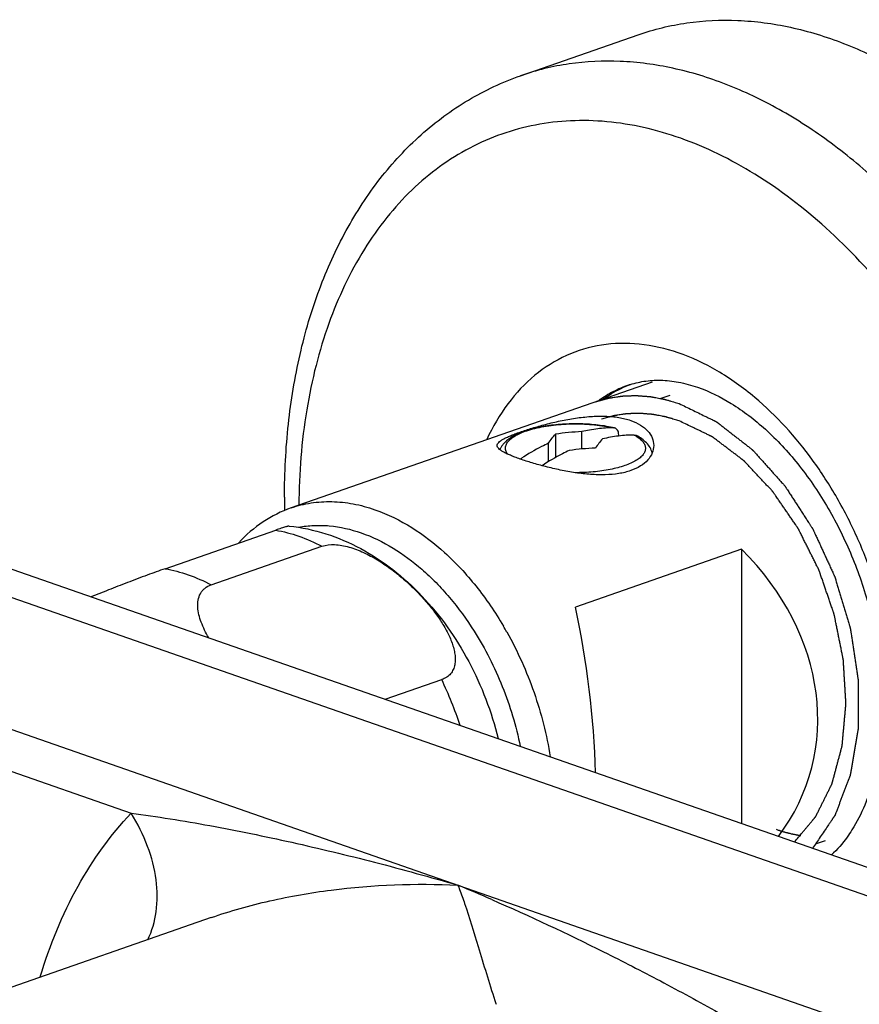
# Model space of a CAD drawing. Header units: millimetres. Extents: x -97 to 452, y -68 to 315.
# Tile 4 of 16: x 2 to 45, y 63 to 113. Entities that reach past the tile are written whole.
import ezdxf

# ---------------------------------------------------------------- set-up
doc = ezdxf.new("R2010")
doc.units = ezdxf.units.MM
doc.header["$LTSCALE"] = 23.1
doc.layers.get('0').update_dxf_attribs({"linetype": 'CONTINUOUS'})
doc.layers.add('ACHSEN', color=7, linetype='CONTINUOUS')

msp = doc.modelspace()

# ---------------------------------------------------------------- linework, layer by layer
at = {"color": 7, "linetype": 'CONTINUOUS'}
for p, q in [((34.125, 94.884), (15.669, 88.451)), ((29.18, 92.22), (29.18, 91.028)), ((30.52, 91.46), (30.52, 92.348)), ((32.413, 92.126), (32.413, 92.186)), ((28.821, 90.818), (28.821, 91.756)), ((-12.741, 90.246), (88.375, 55)), ((9.221, 85.343), (14.878, 87.315)), ((11.583, 84.52), (17.24, 86.492)), ((38.686, 86.342), (30.201, 83.384)), ((38.686, 86.342), (38.686, 72.32)), ((20.48, 78.666), (23.363, 79.671)), ((11.571, 67.506), (11.573, 67.507))]:
    msp.add_line(p, q, dxfattribs=at)
at = {"color": 2, "linetype": 'CONTINUOUS'}
for p, q in [((35.018, 94.198), (34.57, 94.043)), ((42.97, 71.43), (42.509, 71.27))]:
    msp.add_line(p, q, dxfattribs=at)
at = {"color": 9, "linetype": 'CONTINUOUS'}
for p, q in [((-15.782, 89.845), (84.425, 54.916)), ((-14.991, 82.824), (74.749, 51.543)), ((-14.742, 80.591), (7.489, 72.842))]:
    msp.add_line(p, q, dxfattribs=at)
at = {"color": 7, "linetype": 'CONTINUOUS'}
for centre, radius, start, end in [((31.187, 78.263), 14.101, 92.7132, 98.1827), ((31.827, 77.499), 14.023, 92.4748, 97.9729), ((33.928, 81.088), 11.833, 123.2488, 123.5927), ((52.316, 88.994), 36.99, 180.0026, 181.0428)]:
    msp.add_arc(centre, radius, start, end, dxfattribs=at)
at = {"color": 9, "linetype": 'CONTINUOUS'}
for centre, radius, start, end in [((32.139, 90.195), 2.249, 58.9131, 61.7016), ((10.652, 73.093), 18.398, 29.3462, 30.4089), ((5.814, 71.253), 19.464, 18.2079, 25.6277), ((-18.605, -33.719), 111.43, 66.44376, 67.41462), ((101.379, 87.481), 79.095, 197.82368, 197.97331)]:
    msp.add_arc(centre, radius, start, end, dxfattribs=at)
at = {"color": 7, "linetype": 'CONTINUOUS'}
for centre, major_axis, ratio, start_param, end_param in [((28.09, 79.014), (14.086, -4.204), 0.817556, -0.293446, 0.990655), ((27.362, 78.76), (-1.605, 13.184), 0.268362, -1.898963, -1.245302)]:
    msp.add_ellipse(centre, major_axis=major_axis, ratio=ratio, start_param=start_param, end_param=end_param, dxfattribs=at)
at = {"color": 9, "linetype": 'CONTINUOUS'}
for points, knots in [([(58.485, 74.82), (58.485, 77.293), (58.114, 81.049), (56.98, 85.953), (55.41, 90.812), (53.245, 95.426), (50.542, 99.626), (48.312, 102.466), (45.902, 104.977), (43.348, 107.117), (40.692, 108.851), (37.974, 110.15), (35.238, 110.99), (32.528, 111.354), (29.89, 111.232), (28.203, 110.823), (27.398, 110.543)], [0, 0, 0, 0, 0.138025, 0.209127, 0.280738, 0.422717, 0.491941, 0.559173, 0.623933, 0.685859, 0.744736, 0.800529, 0.853419, 0.903824, 0.952399, 1, 1, 1, 1]), ([(54.95, 74.82), (54.95, 76.539), (54.687, 80.037), (53.584, 85.221), (51.804, 90.27), (49.414, 94.994), (46.501, 99.22), (43.173, 102.789), (40.089, 105.153), (37.528, 106.569), (35.624, 107.372), (33.716, 107.929), (31.824, 108.233), (29.964, 108.279), (28.155, 108.068), (26.417, 107.6), (24.767, 106.88), (23.222, 105.915), (21.797, 104.717), (20.507, 103.297), (18.95, 101.085), (17.749, 98.518), (16.899, 95.718), (16.257, 92.63), (16.07, 90.22), (16.06, 88.591)], [0, 0, 0, 0, 0.071356, 0.14498, 0.219356, 0.292896, 0.364086, 0.43164, 0.494653, 0.524362, 0.552867, 0.580246, 0.60663, 0.632206, 0.657212, 0.681925, 0.706641, 0.731658, 0.757252, 0.783658, 0.811064, 0.869257, 0.900224, 0.932392, 1, 1, 1, 1]), ([(39.371, 94.094), (38.767, 94.601), (37.526, 95.491), (35.524, 96.433), (33.507, 96.899), (31.54, 96.863), (29.696, 96.314), (28.051, 95.274), (26.665, 93.791), (25.966, 92.59), (25.665, 91.944)], [0, 0, 0, 0, 0.143876, 0.277393, 0.401482, 0.518634, 0.632739, 0.748387, 0.869807, 1, 1, 1, 1]), ([(32.911, 94.726), (32.647, 94.634), (32.129, 94.41), (31.648, 94.115), (31.418, 93.951)], [0, 0, 0, 0, 0.497163, 1, 1, 1, 1]), ([(46.641, 77.716), (46.641, 79.258), (46.367, 81.603), (45.54, 84.629), (44.685, 86.855), (43.62, 88.961), (41.988, 91.493), (40.481, 93.162), (39.371, 94.094)], [0, 0, 0, 0, 0.251024, 0.38044, 0.510166, 0.638531, 0.763938, 1, 1, 1, 1]), ([(26.724, 91.205), (26.704, 91.234), (26.669, 91.292), (26.634, 91.386), (26.62, 91.48), (26.627, 91.575), (26.653, 91.669), (26.7, 91.761), (26.766, 91.852), (26.851, 91.94), (26.955, 92.025), (27.123, 92.14), (27.378, 92.272), (27.733, 92.408), (28.142, 92.524), (28.596, 92.618), (29.085, 92.688), (29.598, 92.732), (30.125, 92.75), (30.653, 92.74), (31.171, 92.704), (31.669, 92.641), (31.99, 92.58), (32.144, 92.546)], [0, 0, 0, 0, 0.016756, 0.032349, 0.047262, 0.062062, 0.077332, 0.093592, 0.111256, 0.130624, 0.151888, 0.175158, 0.227813, 0.288447, 0.35635, 0.430468, 0.509504, 0.59199, 0.676349, 0.760946, 0.844137, 0.924323, 1, 1, 1, 1]), ([(33.3, 92.122), (33.373, 92.078), (33.474, 92.008), (33.589, 91.902), (33.677, 91.801), (33.742, 91.692), (33.774, 91.579), (33.781, 91.496), (33.773, 91.413), (33.74, 91.3), (33.674, 91.191), (33.585, 91.091), (33.469, 90.985), (33.285, 90.859), (33.022, 90.726), (32.711, 90.605), (32.358, 90.499), (31.968, 90.41), (31.548, 90.339), (30.949, 90.27), (30.49, 90.251), (30.18, 90.251)], [0, 0, 0, 0, 0.052354, 0.075556, 0.09692, 0.134934, 0.152355, 0.169277, 0.186213, 0.203676, 0.241836, 0.263297, 0.286604, 0.339168, 0.399975, 0.468807, 0.545051, 0.627811, 0.715989, 0.808337, 1, 1, 1, 1]), ([(15.669, 88.451), (15.998, 88.566), (16.685, 88.736), (17.757, 88.804), (18.86, 88.684), (19.586, 88.486), (19.948, 88.36)], [0, 0, 0, 0, 0.239779, 0.483903, 0.736307, 1, 1, 1, 1]), ([(19.948, 88.36), (21.266, 87.901), (22.808, 86.884), (24.356, 85.354), (25.409, 84.133), (26.101, 83.117), (26.519, 82.405)], [0, 0, 0, 0, 0.464331, 0.592738, 0.72521, 1, 1, 1, 1]), ([(14.878, 87.315), (15.279, 87.244), (16.091, 87.027), (16.859, 86.69), (17.24, 86.492)], [0, 0, 0, 0, 0.486792, 1, 1, 1, 1]), ([(16.051, 87.463), (16.306, 87.511), (16.828, 87.571), (17.908, 87.545), (18.717, 87.359), (19.241, 87.176)], [0, 0, 0, 0, 0.240072, 0.485523, 1, 1, 1, 1]), ([(19.241, 87.176), (20.381, 86.779), (21.722, 85.923), (23.088, 84.631), (24.021, 83.604), (24.642, 82.748), (25.022, 82.147)], [0, 0, 0, 0, 0.465582, 0.593715, 0.725825, 1, 1, 1, 1]), ([(9.221, 85.343), (9.622, 85.273), (10.434, 85.056), (11.202, 84.718), (11.583, 84.52)], [0, 0, 0, 0, 0.486792, 1, 1, 1, 1]), ([(25.022, 82.147), (25.586, 81.255), (26.55, 79.35), (27.167, 77.307), (27.382, 76.263)], [0, 0, 0, 0, 0.497402, 1, 1, 1, 1]), ([(26.689, 82.109), (27.244, 81.124), (28.174, 79.048), (28.737, 76.844), (28.916, 75.727)], [0, 0, 0, 0, 0.499986, 1, 1, 1, 1]), ([(2.843, 64.481), (3.325, 66.084), (4.541, 69.084), (6.429, 71.731), (7.489, 72.842)], [0, 0, 0, 0, 0.521471, 1, 1, 1, 1]), ([(7.489, 72.842), (8.152, 72.758), (9.498, 72.562), (12.238, 72.092), (15.731, 71.374), (19.956, 70.355), (22.777, 69.579), (24.191, 69.166)], [0, 0, 0, 0, 0.117125, 0.238244, 0.487309, 0.741899, 1, 1, 1, 1]), ([(8.335, 66.375), (8.555, 66.823), (8.85, 67.842), (8.827, 69.49), (8.375, 71.208), (7.823, 72.306), (7.489, 72.842)], [0, 0, 0, 0, 0.220624, 0.460087, 0.720783, 1, 1, 1, 1]), ([(11.573, 67.507), (12.555, 67.849), (14.585, 68.418), (18.789, 69.15), (22.033, 69.27), (24.191, 69.166)], [0, 0, 0, 0, 0.243795, 0.493254, 1, 1, 1, 1]), ([(24.191, 69.166), (24.22, 69.093), (24.34, 68.781), (24.452, 68.466), (24.535, 68.224)], [0, 0, 0, 0, 0.235526, 1, 1, 1, 1]), ([(24.535, 68.224), (24.782, 67.499), (25.286, 65.844), (25.785, 64.189), (26.08, 63.271)], [0, 0, 0, 0, 0.442859, 1, 1, 1, 1]), ([(25.928, 68.426), (27.855, 67.586), (30.744, 66.233), (34.581, 64.262), (36.521, 63.203), (37.503, 62.654)], [0, 0, 0, 0, 0.487432, 0.739227, 1, 1, 1, 1])]:
    msp.add_open_spline(points, degree=3, knots=knots, dxfattribs=at)
at = {"color": 7, "linetype": 'CONTINUOUS'}
for points, knots in [([(15.327, 88.992), (15.327, 90.242), (15.452, 92.698), (16.039, 96.264), (17.019, 99.594), (18.386, 102.629), (20.131, 105.311), (22.234, 107.58), (24.662, 109.375), (26.469, 110.219), (27.398, 110.543)], [0, 0, 0, 0, 0.142472, 0.279668, 0.411188, 0.537074, 0.657824, 0.774363, 0.887942, 1, 1, 1, 1]), ([(32.911, 94.726), (33.167, 94.815), (33.71, 94.949), (34.575, 95.002), (35.503, 94.899), (36.127, 94.728), (36.446, 94.617)], [0, 0, 0, 0, 0.225723, 0.463046, 0.718946, 1, 1, 1, 1]), ([(31.225, 93.874), (31.309, 93.897), (31.434, 93.932), (31.579, 93.974), (31.663, 93.997), (31.725, 94.015), (31.777, 94.029), (31.819, 94.041), (31.845, 94.048), (31.866, 94.054), (31.879, 94.058), (31.888, 94.061), (31.893, 94.062), (31.898, 94.063), (31.905, 94.064), (31.921, 94.066), (31.946, 94.07), (31.978, 94.075), (32.01, 94.08), (32.053, 94.087), (32.129, 94.099), (32.236, 94.115), (32.344, 94.132), (32.42, 94.144), (32.463, 94.151), (32.495, 94.156), (32.527, 94.161), (32.552, 94.165), (32.568, 94.167), (32.574, 94.168), (32.58, 94.169), (32.585, 94.169), (32.595, 94.17), (32.609, 94.17), (32.631, 94.171), (32.659, 94.172), (32.703, 94.174), (32.758, 94.176), (32.825, 94.178), (32.891, 94.181), (32.957, 94.183), (33.024, 94.186), (33.09, 94.188), (33.146, 94.19), (33.19, 94.192), (33.223, 94.193), (33.251, 94.194), (33.27, 94.195), (33.281, 94.195), (33.289, 94.196), (33.298, 94.195), (33.309, 94.194), (33.329, 94.193), (33.357, 94.191), (33.391, 94.188), (33.436, 94.185), (33.493, 94.18), (33.561, 94.175), (33.628, 94.17), (33.696, 94.165), (33.764, 94.16), (33.832, 94.155), (33.888, 94.151), (33.933, 94.147), (33.961, 94.145), (33.984, 94.143), (33.998, 94.142), (34.008, 94.142), (34.014, 94.141), (34.019, 94.14), (34.026, 94.139), (34.044, 94.135), (34.069, 94.131), (34.104, 94.124), (34.138, 94.118), (34.184, 94.11), (34.264, 94.095), (34.378, 94.074), (34.493, 94.052), (34.573, 94.038), (34.619, 94.029), (34.653, 94.023), (34.687, 94.016), (34.713, 94.012), (34.73, 94.009), (34.737, 94.007), (34.743, 94.006), (34.749, 94.005), (34.759, 94.002), (34.774, 93.997), (34.798, 93.99), (34.828, 93.982), (34.875, 93.968), (34.934, 93.95), (35.006, 93.929), (35.101, 93.901), (35.267, 93.852), (35.409, 93.811), (35.504, 93.783)], [0, 0, 0, 0, 0.0625, 0.09375, 0.109375, 0.125, 0.140625, 0.148438, 0.15625, 0.160156, 0.164062, 0.166016, 0.166992, 0.167969, 0.169922, 0.171875, 0.179688, 0.1875, 0.195312, 0.203125, 0.21875, 0.25, 0.28125, 0.296875, 0.304688, 0.3125, 0.320312, 0.328125, 0.330078, 0.332031, 0.333008, 0.333984, 0.335938, 0.339844, 0.34375, 0.351562, 0.359375, 0.375, 0.390625, 0.40625, 0.421875, 0.4375, 0.453125, 0.46875, 0.476562, 0.484375, 0.492188, 0.496094, 0.498047, 0.5, 0.501953, 0.503906, 0.507812, 0.515625, 0.523438, 0.53125, 0.546875, 0.5625, 0.578125, 0.59375, 0.609375, 0.625, 0.640625, 0.648438, 0.65625, 0.660156, 0.664062, 0.666016, 0.666992, 0.667969, 0.669922, 0.671875, 0.679688, 0.6875, 0.695312, 0.703125, 0.71875, 0.75, 0.78125, 0.796875, 0.804688, 0.8125, 0.820312, 0.828125, 0.830078, 0.832031, 0.833008, 0.833984, 0.835938, 0.839844, 0.84375, 0.851562, 0.859375, 0.875, 0.890625, 0.90625, 0.9375, 1, 1, 1, 1]), ([(36.446, 94.617), (37.047, 94.408), (38.281, 93.794), (40.009, 92.462), (41.646, 90.696), (43.104, 88.568), (44.313, 86.168), (45.216, 83.599), (45.775, 80.969), (45.909, 79.199), (45.909, 78.332)], [0, 0, 0, 0, 0.096261, 0.206268, 0.328035, 0.458661, 0.594784, 0.732814, 0.86908, 1, 1, 1, 1]), ([(35.504, 93.783), (35.614, 93.729), (35.833, 93.622), (36.161, 93.462), (36.49, 93.302), (36.764, 93.168), (36.955, 93.075), (37.065, 93.021), (37.147, 92.981), (37.215, 92.948), (37.27, 92.921), (37.311, 92.901), (37.345, 92.885), (37.369, 92.873), (37.383, 92.866), (37.393, 92.861), (37.402, 92.857), (37.409, 92.854), (37.415, 92.851), (37.424, 92.844), (37.437, 92.834), (37.453, 92.821), (37.473, 92.806), (37.492, 92.79), (37.518, 92.77), (37.564, 92.734), (37.63, 92.683), (37.708, 92.622), (37.787, 92.561), (37.865, 92.5), (37.97, 92.418), (38.101, 92.316), (38.258, 92.194), (38.415, 92.071), (38.572, 91.949), (38.703, 91.847), (38.808, 91.765), (38.886, 91.704), (38.965, 91.643), (39.03, 91.592), (39.083, 91.551), (39.122, 91.521), (39.155, 91.495), (39.181, 91.475), (39.2, 91.459), (39.217, 91.447), (39.228, 91.438), (39.235, 91.433), (39.24, 91.429), (39.244, 91.425), (39.25, 91.418), (39.261, 91.407), (39.276, 91.39), (39.294, 91.37), (39.317, 91.343), (39.347, 91.31), (39.383, 91.27), (39.431, 91.217), (39.514, 91.124), (39.633, 90.992), (39.776, 90.832), (39.919, 90.673), (40.062, 90.514), (40.205, 90.354), (40.348, 90.195), (40.468, 90.062), (40.563, 89.956), (40.634, 89.876), (40.706, 89.797), (40.766, 89.73), (40.813, 89.677), (40.843, 89.644), (40.867, 89.618), (40.882, 89.601), (40.894, 89.588), (40.9, 89.58), (40.905, 89.575), (40.908, 89.572), (40.911, 89.567), (40.915, 89.561), (40.922, 89.549), (40.934, 89.531), (40.949, 89.508), (40.965, 89.484), (40.985, 89.453), (41.011, 89.413), (41.052, 89.35), (41.103, 89.271), (41.164, 89.177), (41.225, 89.082), (41.307, 88.956), (41.41, 88.798), (41.532, 88.609), (41.655, 88.42), (41.778, 88.23), (41.9, 88.041), (42.003, 87.883), (42.085, 87.757), (42.136, 87.678), (42.177, 87.615), (42.207, 87.568), (42.238, 87.521), (42.264, 87.481), (42.284, 87.45), (42.299, 87.426), (42.312, 87.406), (42.322, 87.39), (42.329, 87.381), (42.333, 87.374), (42.336, 87.37), (42.338, 87.365), (42.34, 87.36), (42.344, 87.351), (42.349, 87.34), (42.362, 87.314), (42.38, 87.274), (42.404, 87.221), (42.436, 87.151), (42.477, 87.063), (42.525, 86.958), (42.59, 86.817), (42.671, 86.641), (42.768, 86.43), (42.865, 86.219), (42.962, 86.009), (43.059, 85.798), (43.14, 85.622), (43.205, 85.481), (43.253, 85.376), (43.302, 85.27), (43.342, 85.182), (43.375, 85.112), (43.399, 85.059), (43.419, 85.015), (43.435, 84.98), (43.445, 84.958), (43.454, 84.941), (43.459, 84.93), (43.463, 84.921), (43.466, 84.914), (43.468, 84.907), (43.47, 84.898), (43.474, 84.886), (43.48, 84.868), (43.487, 84.844), (43.495, 84.816), (43.506, 84.779), (43.526, 84.714), (43.554, 84.621), (43.598, 84.472), (43.654, 84.286), (43.722, 84.063), (43.789, 83.839), (43.856, 83.616), (43.923, 83.392), (43.99, 83.169), (44.057, 82.946), (44.113, 82.759), (44.158, 82.61), (44.186, 82.517), (44.206, 82.452), (44.217, 82.415), (44.225, 82.387), (44.232, 82.364), (44.238, 82.345), (44.242, 82.334), (44.244, 82.324), (44.247, 82.317), (44.248, 82.31), (44.249, 82.301), (44.251, 82.289), (44.254, 82.27), (44.257, 82.247), (44.263, 82.209), (44.27, 82.162), (44.279, 82.105), (44.29, 82.03), (44.305, 81.936), (44.322, 81.823), (44.339, 81.71), (44.362, 81.559), (44.39, 81.37), (44.425, 81.144), (44.459, 80.918), (44.493, 80.692), (44.522, 80.504), (44.545, 80.353), (44.562, 80.24), (44.579, 80.127), (44.596, 80.014), (44.611, 79.92), (44.622, 79.844), (44.631, 79.788), (44.637, 79.745), (44.641, 79.717), (44.643, 79.705), (44.645, 79.696), (44.646, 79.69), (44.646, 79.685), (44.646, 79.681), (44.646, 79.673), (44.646, 79.661), (44.646, 79.643), (44.646, 79.62), (44.646, 79.593), (44.646, 79.557), (44.646, 79.511), (44.646, 79.456), (44.646, 79.401), (44.646, 79.329), (44.646, 79.237), (44.646, 79.091), (44.646, 78.909), (44.646, 78.69), (44.646, 78.471), (44.646, 78.252), (44.646, 78.033), (44.646, 77.851), (44.646, 77.705), (44.646, 77.595), (44.646, 77.504), (44.646, 77.431), (44.646, 77.377), (44.646, 77.322), (44.646, 77.276), (44.646, 77.24), (44.646, 77.212), (44.646, 77.185), (44.646, 77.165), (44.646, 77.151), (44.646, 77.144), (44.647, 77.138), (44.646, 77.134), (44.645, 77.128), (44.643, 77.118), (44.64, 77.101), (44.637, 77.08), (44.631, 77.047), (44.624, 77.005), (44.612, 76.937), (44.598, 76.853), (44.581, 76.752), (44.564, 76.651), (44.541, 76.516), (44.512, 76.348), (44.478, 76.145), (44.443, 75.943), (44.409, 75.741), (44.375, 75.539), (44.34, 75.337), (44.312, 75.168), (44.292, 75.05), (44.28, 74.983), (44.272, 74.932), (44.265, 74.89), (44.259, 74.857), (44.255, 74.831), (44.251, 74.81), (44.248, 74.796), (44.247, 74.787), (44.245, 74.781), (44.243, 74.776), (44.24, 74.769), (44.237, 74.759), (44.233, 74.748), (44.227, 74.734), (44.22, 74.715), (44.209, 74.686), (44.195, 74.649), (44.178, 74.605), (44.156, 74.546), (44.128, 74.472), (44.094, 74.384), (44.061, 74.296), (44.016, 74.178), (43.96, 74.031), (43.893, 73.854), (43.825, 73.678), (43.758, 73.501), (43.702, 73.354), (43.658, 73.236), (43.624, 73.148), (43.59, 73.06), (43.557, 72.972), (43.529, 72.898), (43.509, 72.847), (43.498, 72.817), (43.49, 72.795), (43.481, 72.773), (43.474, 72.755), (43.469, 72.74), (43.465, 72.73), (43.461, 72.725), (43.457, 72.719), (43.452, 72.711), (43.446, 72.702), (43.437, 72.69), (43.423, 72.669), (43.403, 72.639), (43.378, 72.603), (43.354, 72.567), (43.329, 72.531), (43.297, 72.483), (43.256, 72.422), (43.19, 72.326), (43.076, 72.158), (42.913, 71.917), (42.717, 71.629), (42.521, 71.34), (42.39, 71.147), (42.324, 71.051)], [0, 0, 0, 0, 0.015625, 0.03125, 0.046875, 0.0625, 0.070312, 0.074219, 0.078125, 0.082031, 0.083984, 0.085938, 0.087891, 0.088867, 0.089355, 0.089844, 0.090332, 0.090576, 0.09082, 0.091309, 0.091797, 0.092773, 0.09375, 0.094727, 0.095703, 0.097656, 0.101562, 0.105469, 0.109375, 0.113281, 0.117188, 0.125, 0.132812, 0.140625, 0.148438, 0.15625, 0.160156, 0.164062, 0.167969, 0.171875, 0.173828, 0.175781, 0.177734, 0.178711, 0.179688, 0.180664, 0.181152, 0.181396, 0.181641, 0.181885, 0.182129, 0.182617, 0.183594, 0.18457, 0.185547, 0.1875, 0.189453, 0.191406, 0.195312, 0.203125, 0.210938, 0.21875, 0.226562, 0.234375, 0.242188, 0.25, 0.253906, 0.257812, 0.261719, 0.265625, 0.267578, 0.269531, 0.270508, 0.271484, 0.271973, 0.272461, 0.272583, 0.272705, 0.272949, 0.273193, 0.273438, 0.274414, 0.275391, 0.276367, 0.277344, 0.279297, 0.28125, 0.285156, 0.289062, 0.292969, 0.296875, 0.304688, 0.3125, 0.320312, 0.328125, 0.335938, 0.34375, 0.347656, 0.351562, 0.353516, 0.355469, 0.357422, 0.359375, 0.360352, 0.361328, 0.362305, 0.362793, 0.363281, 0.363525, 0.363647, 0.36377, 0.364014, 0.364258, 0.364746, 0.365234, 0.367188, 0.369141, 0.371094, 0.375, 0.378906, 0.382812, 0.390625, 0.398438, 0.40625, 0.414062, 0.421875, 0.429688, 0.433594, 0.4375, 0.441406, 0.445312, 0.447266, 0.449219, 0.451172, 0.452148, 0.453125, 0.453613, 0.454102, 0.454346, 0.45459, 0.454834, 0.455078, 0.455566, 0.456055, 0.457031, 0.458008, 0.458984, 0.460938, 0.464844, 0.46875, 0.476562, 0.484375, 0.492188, 0.5, 0.507812, 0.515625, 0.523438, 0.53125, 0.535156, 0.539062, 0.541016, 0.541992, 0.542969, 0.543945, 0.544434, 0.544922, 0.545166, 0.54541, 0.545654, 0.545898, 0.546387, 0.546875, 0.547852, 0.548828, 0.550781, 0.552734, 0.554688, 0.558594, 0.5625, 0.566406, 0.570312, 0.578125, 0.585938, 0.59375, 0.601562, 0.609375, 0.613281, 0.617188, 0.621094, 0.625, 0.628906, 0.630859, 0.632812, 0.634766, 0.635254, 0.635742, 0.635986, 0.63623, 0.636353, 0.636475, 0.636719, 0.637207, 0.637695, 0.638672, 0.639648, 0.640625, 0.642578, 0.644531, 0.646484, 0.648438, 0.652344, 0.65625, 0.664062, 0.671875, 0.679688, 0.6875, 0.695312, 0.703125, 0.707031, 0.710938, 0.714844, 0.716797, 0.71875, 0.720703, 0.722656, 0.723633, 0.724609, 0.725586, 0.726562, 0.726807, 0.727051, 0.727295, 0.727417, 0.727539, 0.728027, 0.728516, 0.729492, 0.730469, 0.732422, 0.734375, 0.738281, 0.742188, 0.746094, 0.75, 0.757812, 0.765625, 0.773438, 0.78125, 0.789062, 0.796875, 0.804688, 0.808594, 0.810547, 0.8125, 0.814453, 0.81543, 0.816406, 0.817383, 0.817871, 0.818115, 0.818359, 0.818604, 0.818848, 0.819336, 0.819824, 0.820312, 0.821289, 0.822266, 0.824219, 0.826172, 0.828125, 0.832031, 0.835938, 0.839844, 0.84375, 0.851562, 0.859375, 0.867188, 0.875, 0.882812, 0.886719, 0.890625, 0.894531, 0.898438, 0.902344, 0.904297, 0.905273, 0.90625, 0.907227, 0.908203, 0.908691, 0.90918, 0.909424, 0.909668, 0.910156, 0.910645, 0.911133, 0.912109, 0.914062, 0.916016, 0.917969, 0.919922, 0.921875, 0.925781, 0.929688, 0.9375, 0.953125, 0.96875, 0.984375, 1, 1, 1, 1]), ([(27.373, 92.329), (27.574, 92.399), (28.006, 92.538), (28.69, 92.73), (29.43, 92.905), (30.197, 93.045), (30.965, 93.132), (31.709, 93.152), (32.399, 93.092), (32.832, 92.989), (33.029, 92.92)], [0, 0, 0, 0, 0.111015, 0.235751, 0.368948, 0.505487, 0.640716, 0.770476, 0.891153, 1, 1, 1, 1]), ([(32.199, 92.54), (32.064, 92.57), (31.786, 92.625), (31.207, 92.707), (30.454, 92.758), (29.695, 92.744), (29.095, 92.691), (28.664, 92.633), (28.256, 92.555), (27.874, 92.46), (27.523, 92.346), (27.206, 92.215), (26.924, 92.064), (26.718, 91.916), (26.575, 91.784), (26.481, 91.677), (26.399, 91.56), (26.354, 91.476), (26.335, 91.433)], [0, 0, 0, 0, 0.066183, 0.135452, 0.280029, 0.426698, 0.498494, 0.568067, 0.634634, 0.697556, 0.756398, 0.811012, 0.861639, 0.909063, 0.931982, 0.954646, 0.977246, 1, 1, 1, 1]), ([(33.029, 92.92), (33.203, 92.859), (33.519, 92.717), (33.903, 92.411), (34.145, 92.045), (34.201, 91.772), (34.201, 91.642)], [0, 0, 0, 0, 0.29968, 0.559714, 0.788404, 1, 1, 1, 1]), ([(26.201, 91.642), (26.201, 91.669), (26.217, 91.729), (26.28, 91.809), (26.378, 91.889), (26.511, 91.971), (26.68, 92.056), (26.882, 92.145), (27.116, 92.238), (27.284, 92.298), (27.373, 92.329)], [0, 0, 0, 0, 0.057541, 0.127056, 0.21574, 0.326691, 0.461031, 0.618707, 0.798977, 1, 1, 1, 1]), ([(28.821, 91.756), (28.879, 91.84), (28.993, 91.999), (29.118, 92.15), (29.18, 92.22)], [0, 0, 0, 0, 0.521798, 1, 1, 1, 1]), ([(32.144, 92.546), (31.875, 92.544), (31.328, 92.508), (30.79, 92.411), (30.52, 92.348)], [0, 0, 0, 0, 0.493034, 1, 1, 1, 1]), ([(33.205, 92.176), (32.936, 92.174), (32.389, 92.138), (31.85, 92.041), (31.581, 91.978)], [0, 0, 0, 0, 0.493034, 1, 1, 1, 1]), ([(32.199, 92.54), (32.194, 92.541), (32.176, 92.544), (32.158, 92.546), (32.144, 92.546)], [0, 0, 0, 0, 0.247901, 1, 1, 1, 1]), ([(32.413, 92.186), (32.413, 92.229), (32.404, 92.312), (32.368, 92.406), (32.325, 92.465), (32.287, 92.5), (32.245, 92.526), (32.214, 92.536), (32.199, 92.54)], [0, 0, 0, 0, 0.291038, 0.550993, 0.669997, 0.783013, 0.892131, 1, 1, 1, 1]), ([(33.205, 92.176), (33.224, 92.176), (33.262, 92.172), (33.298, 92.158), (33.315, 92.149)], [0, 0, 0, 0, 0.503283, 1, 1, 1, 1]), ([(34.126, 91.259), (34.103, 91.358), (34.024, 91.547), (33.834, 91.788), (33.593, 91.989), (33.411, 92.098), (33.315, 92.149)], [0, 0, 0, 0, 0.244789, 0.487376, 0.736075, 1, 1, 1, 1]), ([(27.373, 90.948), (27.284, 90.979), (27.116, 91.04), (26.882, 91.133), (26.68, 91.223), (26.511, 91.31), (26.378, 91.393), (26.28, 91.474), (26.217, 91.555), (26.201, 91.615), (26.201, 91.642)], [0, 0, 0, 0, 0.200474, 0.380415, 0.538003, 0.67246, 0.783663, 0.872663, 0.942437, 1, 1, 1, 1]), ([(28.821, 91.756), (28.704, 91.702), (28.23, 91.471), (27.773, 91.203), (27.44, 90.985)], [0, 0, 0, 0, 0.244526, 1, 1, 1, 1]), ([(31.581, 91.978), (31.518, 91.907), (31.393, 91.755), (31.279, 91.594), (31.222, 91.508)], [0, 0, 0, 0, 0.478315, 1, 1, 1, 1]), ([(34.201, 91.642), (34.201, 91.512), (34.145, 91.238), (33.904, 90.87), (33.52, 90.562), (33.203, 90.418), (33.029, 90.357)], [0, 0, 0, 0, 0.211557, 0.440718, 0.70087, 1, 1, 1, 1]), ([(29.882, 91.386), (29.764, 91.331), (29.287, 91.099), (28.827, 90.829), (28.492, 90.609)], [0, 0, 0, 0, 0.244491, 1, 1, 1, 1]), ([(33.029, 90.357), (32.832, 90.288), (32.399, 90.186), (31.709, 90.129), (30.966, 90.151), (30.198, 90.24), (29.43, 90.379), (28.691, 90.551), (28.006, 90.74), (27.574, 90.878), (27.373, 90.948)], [0, 0, 0, 0, 0.108838, 0.229481, 0.359233, 0.494496, 0.63108, 0.764289, 0.889001, 1, 1, 1, 1]), ([(15.669, 88.451), (15.164, 88.275), (14.184, 87.784), (13.357, 87.067), (12.986, 86.665)], [0, 0, 0, 0, 0.49442, 1, 1, 1, 1]), ([(15.562, 87.523), (15.555, 87.524), (15.534, 87.521), (15.495, 87.513), (15.438, 87.498), (15.363, 87.476), (15.269, 87.447), (15.105, 87.393), (14.972, 87.348), (14.878, 87.315)], [0, 0, 0, 0, 0.031341, 0.086564, 0.167783, 0.276669, 0.414473, 0.581505, 1, 1, 1, 1]), ([(17.24, 86.492), (17.446, 86.564), (17.796, 86.595), (18.261, 86.54), (18.763, 86.421), (19.379, 86.183), (20.08, 85.806), (20.737, 85.365), (21.347, 84.882), (21.909, 84.368), (22.424, 83.832), (22.889, 83.279), (23.298, 82.713), (23.641, 82.139), (23.862, 81.65), (23.984, 81.26), (24.042, 80.976), (24.062, 80.699), (24.038, 80.433), (23.962, 80.185), (23.824, 79.963), (23.621, 79.783), (23.453, 79.702), (23.363, 79.671)], [0, 0, 0, 0, 0.059638, 0.093043, 0.127941, 0.199945, 0.272702, 0.344803, 0.415657, 0.484997, 0.552651, 0.618423, 0.682025, 0.743004, 0.800714, 0.828117, 0.854422, 0.879569, 0.903627, 0.926893, 0.95001, 0.974019, 1, 1, 1, 1]), ([(9.221, 85.343), (8.916, 85.237), (8.272, 85.002), (7.309, 84.637), (6.356, 84.266), (5.742, 84.022), (5.449, 83.904)], [0, 0, 0, 0, 0.240321, 0.508861, 0.765498, 1, 1, 1, 1]), ([(11.453, 81.812), (11.378, 81.94), (11.239, 82.198), (11.067, 82.592), (10.945, 82.983), (10.883, 83.366), (10.896, 83.735), (10.989, 84.02), (11.12, 84.214), (11.293, 84.388), (11.463, 84.478), (11.583, 84.52)], [0, 0, 0, 0, 0.143514, 0.281427, 0.412821, 0.536906, 0.653581, 0.76489, 0.820509, 0.877502, 1, 1, 1, 1]), ([(45.909, 78.332), (45.909, 77.711), (45.844, 76.511), (45.539, 74.804), (45.049, 73.292), (44.591, 72.391), (44.337, 71.989)], [0, 0, 0, 0, 0.28157, 0.544043, 0.784186, 1, 1, 1, 1]), ([(44.337, 71.989), (44.258, 71.865), (43.949, 71.408), (43.585, 70.987), (43.288, 70.712)], [0, 0, 0, 0, 0.265563, 1, 1, 1, 1])]:
    msp.add_open_spline(points, degree=3, knots=knots, dxfattribs=at)
at = {"color": 2, "linetype": 'CONTINUOUS'}
for points, knots in [([(35.504, 92.9), (35.419, 92.926), (35.291, 92.963), (35.141, 93.008), (35.056, 93.033), (34.991, 93.052), (34.938, 93.068), (34.895, 93.08), (34.869, 93.088), (34.847, 93.094), (34.834, 93.098), (34.823, 93.102), (34.815, 93.103), (34.807, 93.105), (34.791, 93.108), (34.767, 93.112), (34.736, 93.118), (34.704, 93.124), (34.661, 93.132), (34.587, 93.146), (34.481, 93.166), (34.375, 93.186), (34.3, 93.2), (34.258, 93.208), (34.226, 93.214), (34.194, 93.22), (34.17, 93.225), (34.154, 93.228), (34.146, 93.229), (34.138, 93.23), (34.128, 93.231), (34.115, 93.232), (34.094, 93.234), (34.068, 93.236), (34.026, 93.239), (33.973, 93.243), (33.911, 93.248), (33.848, 93.253), (33.785, 93.258), (33.722, 93.263), (33.659, 93.268), (33.607, 93.272), (33.565, 93.276), (33.533, 93.278), (33.507, 93.28), (33.489, 93.282), (33.478, 93.282), (33.47, 93.283), (33.463, 93.283), (33.452, 93.282), (33.434, 93.282), (33.409, 93.281), (33.378, 93.28), (33.337, 93.278), (33.285, 93.277), (33.224, 93.275), (33.162, 93.273), (33.101, 93.27), (33.039, 93.268), (32.977, 93.266), (32.926, 93.264), (32.885, 93.263), (32.859, 93.262), (32.839, 93.262), (32.826, 93.261), (32.815, 93.261), (32.808, 93.26), (32.8, 93.259), (32.785, 93.256), (32.763, 93.253), (32.733, 93.248), (32.703, 93.244), (32.663, 93.238), (32.593, 93.227), (32.493, 93.212), (32.393, 93.197), (32.323, 93.186), (32.283, 93.18), (32.253, 93.175), (32.223, 93.171), (32.2, 93.167), (32.185, 93.165), (32.179, 93.164), (32.174, 93.163), (32.169, 93.162), (32.16, 93.16), (32.148, 93.156), (32.128, 93.151), (32.103, 93.144), (32.063, 93.132), (32.013, 93.119), (31.954, 93.102), (31.874, 93.079), (31.734, 93.04), (31.615, 93.007), (31.535, 92.985)], [0, 0, 0, 0, 0.0625, 0.09375, 0.109375, 0.125, 0.140625, 0.148438, 0.15625, 0.160156, 0.164062, 0.166016, 0.167969, 0.169922, 0.171875, 0.179688, 0.1875, 0.195312, 0.203125, 0.21875, 0.25, 0.28125, 0.296875, 0.304688, 0.3125, 0.320312, 0.328125, 0.330078, 0.332031, 0.333984, 0.335938, 0.339844, 0.34375, 0.351562, 0.359375, 0.375, 0.390625, 0.40625, 0.421875, 0.4375, 0.453125, 0.46875, 0.476562, 0.484375, 0.492188, 0.496094, 0.498047, 0.5, 0.501953, 0.503906, 0.507812, 0.515625, 0.523438, 0.53125, 0.546875, 0.5625, 0.578125, 0.59375, 0.609375, 0.625, 0.640625, 0.648438, 0.65625, 0.660156, 0.664062, 0.666016, 0.667969, 0.669922, 0.671875, 0.679688, 0.6875, 0.695312, 0.703125, 0.71875, 0.75, 0.78125, 0.796875, 0.804688, 0.8125, 0.820312, 0.828125, 0.830078, 0.832031, 0.833008, 0.833984, 0.835938, 0.839844, 0.84375, 0.851562, 0.859375, 0.875, 0.890625, 0.90625, 0.9375, 1, 1, 1, 1]), ([(41.396, 71.374), (41.464, 71.455), (41.599, 71.617), (41.769, 71.819), (41.904, 71.981), (42.006, 72.102), (42.108, 72.223), (42.193, 72.325), (42.26, 72.405), (42.311, 72.466), (42.354, 72.517), (42.388, 72.557), (42.413, 72.587), (42.434, 72.613), (42.451, 72.633), (42.462, 72.646), (42.47, 72.656), (42.476, 72.662), (42.479, 72.666), (42.481, 72.669), (42.483, 72.672), (42.485, 72.676), (42.488, 72.683), (42.492, 72.691), (42.499, 72.704), (42.507, 72.72), (42.517, 72.74), (42.53, 72.766), (42.552, 72.811), (42.585, 72.877), (42.624, 72.955), (42.663, 73.033), (42.702, 73.111), (42.754, 73.215), (42.819, 73.345), (42.897, 73.501), (42.974, 73.658), (43.039, 73.788), (43.091, 73.892), (43.13, 73.97), (43.169, 74.048), (43.208, 74.126), (43.241, 74.191), (43.263, 74.237), (43.276, 74.263), (43.286, 74.282), (43.296, 74.302), (43.303, 74.317), (43.308, 74.326), (43.31, 74.331), (43.312, 74.334), (43.313, 74.337), (43.315, 74.344), (43.317, 74.354), (43.321, 74.369), (43.326, 74.388), (43.335, 74.418), (43.345, 74.457), (43.357, 74.502), (43.373, 74.563), (43.394, 74.64), (43.418, 74.731), (43.451, 74.853), (43.492, 75.006), (43.541, 75.189), (43.59, 75.372), (43.639, 75.555), (43.68, 75.708), (43.713, 75.83), (43.737, 75.921), (43.758, 75.998), (43.774, 76.059), (43.786, 76.104), (43.799, 76.15), (43.809, 76.188), (43.817, 76.219), (43.822, 76.238), (43.826, 76.253), (43.829, 76.265), (43.832, 76.274), (43.834, 76.281), (43.835, 76.285), (43.836, 76.287), (43.836, 76.291), (43.836, 76.295), (43.837, 76.302), (43.838, 76.313), (43.839, 76.325), (43.84, 76.342), (43.842, 76.363), (43.845, 76.397), (43.849, 76.439), (43.854, 76.49), (43.858, 76.541), (43.864, 76.608), (43.872, 76.693), (43.881, 76.794), (43.893, 76.929), (43.908, 77.098), (43.927, 77.301), (43.945, 77.504), (43.963, 77.707), (43.978, 77.875), (43.99, 78.011), (44, 78.112), (44.007, 78.196), (44.013, 78.264), (44.018, 78.315), (44.022, 78.357), (44.025, 78.391), (44.026, 78.412), (44.028, 78.429), (44.029, 78.439), (44.03, 78.447), (44.03, 78.451), (44.03, 78.455), (44.029, 78.461), (44.028, 78.474), (44.027, 78.494), (44.026, 78.52), (44.024, 78.546), (44.022, 78.581), (44.018, 78.643), (44.013, 78.731), (44.006, 78.836), (44, 78.941), (43.994, 79.046), (43.985, 79.187), (43.974, 79.362), (43.962, 79.573), (43.949, 79.783), (43.938, 79.959), (43.93, 80.099), (43.923, 80.204), (43.917, 80.31), (43.91, 80.415), (43.905, 80.503), (43.901, 80.564), (43.899, 80.599), (43.898, 80.626), (43.896, 80.652), (43.895, 80.672), (43.894, 80.685), (43.894, 80.69), (43.894, 80.695), (43.893, 80.699), (43.891, 80.707), (43.889, 80.718), (43.885, 80.737), (43.881, 80.759), (43.873, 80.796), (43.864, 80.841), (43.853, 80.895), (43.839, 80.968), (43.82, 81.058), (43.799, 81.167), (43.769, 81.312), (43.733, 81.494), (43.689, 81.711), (43.645, 81.929), (43.602, 82.146), (43.565, 82.328), (43.536, 82.473), (43.514, 82.581), (43.496, 82.672), (43.481, 82.745), (43.47, 82.799), (43.459, 82.853), (43.45, 82.899), (43.443, 82.935), (43.437, 82.962), (43.433, 82.985), (43.43, 83.001), (43.428, 83.01), (43.427, 83.017), (43.424, 83.023), (43.421, 83.032), (43.416, 83.048), (43.408, 83.07), (43.399, 83.096), (43.387, 83.132), (43.372, 83.176), (43.353, 83.229), (43.335, 83.282), (43.311, 83.353), (43.28, 83.441), (43.244, 83.547), (43.195, 83.689), (43.134, 83.866), (43.061, 84.078), (42.988, 84.291), (42.915, 84.503), (42.854, 84.68), (42.805, 84.821), (42.769, 84.928), (42.738, 85.016), (42.714, 85.087), (42.696, 85.14), (42.68, 85.184), (42.668, 85.22), (42.66, 85.242), (42.654, 85.259), (42.651, 85.27), (42.648, 85.279), (42.645, 85.286), (42.642, 85.292), (42.635, 85.304), (42.626, 85.323), (42.614, 85.348), (42.601, 85.373), (42.585, 85.406), (42.556, 85.464), (42.514, 85.546), (42.464, 85.646), (42.415, 85.745), (42.365, 85.844), (42.299, 85.977), (42.216, 86.143), (42.116, 86.341), (42.017, 86.54), (41.934, 86.706), (41.867, 86.838), (41.818, 86.937), (41.768, 87.037), (41.718, 87.136), (41.677, 87.219), (41.648, 87.277), (41.631, 87.31), (41.619, 87.335), (41.606, 87.36), (41.597, 87.378), (41.591, 87.391), (41.588, 87.396), (41.586, 87.4), (41.584, 87.404), (41.579, 87.41), (41.573, 87.419), (41.562, 87.434), (41.55, 87.453), (41.529, 87.482), (41.504, 87.519), (41.474, 87.563), (41.433, 87.623), (41.382, 87.696), (41.321, 87.785), (41.24, 87.903), (41.138, 88.051), (41.016, 88.228), (40.894, 88.405), (40.772, 88.583), (40.67, 88.73), (40.589, 88.848), (40.528, 88.937), (40.477, 89.011), (40.437, 89.07), (40.406, 89.114), (40.376, 89.159), (40.35, 89.196), (40.33, 89.225), (40.317, 89.244), (40.307, 89.258), (40.299, 89.269), (40.293, 89.279), (40.288, 89.285), (40.286, 89.289), (40.284, 89.292), (40.282, 89.294), (40.279, 89.297), (40.274, 89.302), (40.267, 89.31), (40.258, 89.319), (40.247, 89.331), (40.233, 89.346), (40.21, 89.371), (40.181, 89.401), (40.147, 89.438), (40.113, 89.475), (40.067, 89.523), (40.01, 89.584), (39.941, 89.658), (39.85, 89.755), (39.736, 89.877), (39.598, 90.024), (39.461, 90.17), (39.324, 90.317), (39.21, 90.439), (39.119, 90.536), (39.05, 90.61), (38.993, 90.671), (38.947, 90.719), (38.913, 90.756), (38.884, 90.787), (38.861, 90.811), (38.847, 90.826), (38.836, 90.838), (38.829, 90.846), (38.824, 90.851), (38.821, 90.854), (38.818, 90.857), (38.814, 90.86), (38.804, 90.867), (38.79, 90.878), (38.771, 90.892), (38.752, 90.906), (38.727, 90.926), (38.682, 90.959), (38.619, 91.007), (38.543, 91.065), (38.468, 91.122), (38.392, 91.18), (38.291, 91.256), (38.164, 91.352), (38.012, 91.467), (37.861, 91.583), (37.734, 91.679), (37.633, 91.755), (37.557, 91.813), (37.482, 91.87), (37.406, 91.928), (37.343, 91.976), (37.298, 92.009), (37.273, 92.029), (37.254, 92.043), (37.235, 92.057), (37.221, 92.068), (37.211, 92.075), (37.207, 92.078), (37.204, 92.081), (37.201, 92.083), (37.195, 92.085), (37.187, 92.089), (37.174, 92.096), (37.157, 92.104), (37.13, 92.117), (37.097, 92.133), (37.057, 92.152), (37.004, 92.177), (36.938, 92.209), (36.858, 92.248), (36.752, 92.299), (36.619, 92.363), (36.46, 92.44), (36.301, 92.516), (36.088, 92.619), (35.823, 92.747), (35.611, 92.849), (35.504, 92.9)], [0, 0, 0, 0, 0.015625, 0.03125, 0.039062, 0.046875, 0.054688, 0.0625, 0.066406, 0.070312, 0.074219, 0.076172, 0.078125, 0.080078, 0.081055, 0.082031, 0.08252, 0.083008, 0.083252, 0.083374, 0.083496, 0.08374, 0.083984, 0.084473, 0.084961, 0.085938, 0.086914, 0.087891, 0.089844, 0.09375, 0.097656, 0.101562, 0.105469, 0.109375, 0.117188, 0.125, 0.132812, 0.140625, 0.144531, 0.148438, 0.152344, 0.15625, 0.160156, 0.162109, 0.163086, 0.164062, 0.165039, 0.166016, 0.16626, 0.166504, 0.166626, 0.166748, 0.166992, 0.16748, 0.167969, 0.168945, 0.169922, 0.171875, 0.173828, 0.175781, 0.179688, 0.183594, 0.1875, 0.195312, 0.203125, 0.210938, 0.21875, 0.226562, 0.230469, 0.234375, 0.238281, 0.240234, 0.242188, 0.244141, 0.246094, 0.24707, 0.248047, 0.248535, 0.249023, 0.249512, 0.249756, 0.249878, 0.25, 0.250122, 0.250244, 0.250488, 0.250977, 0.251465, 0.251953, 0.25293, 0.253906, 0.255859, 0.257812, 0.259766, 0.261719, 0.265625, 0.269531, 0.273438, 0.28125, 0.289062, 0.296875, 0.304688, 0.3125, 0.316406, 0.320312, 0.324219, 0.326172, 0.328125, 0.330078, 0.331055, 0.332031, 0.33252, 0.333008, 0.333252, 0.333374, 0.333496, 0.33374, 0.333984, 0.334961, 0.335938, 0.336914, 0.337891, 0.339844, 0.34375, 0.347656, 0.351562, 0.355469, 0.359375, 0.367188, 0.375, 0.382812, 0.390625, 0.394531, 0.398438, 0.402344, 0.40625, 0.410156, 0.412109, 0.413086, 0.414062, 0.415039, 0.416016, 0.41626, 0.416504, 0.416626, 0.416748, 0.416992, 0.41748, 0.417969, 0.418945, 0.419922, 0.421875, 0.423828, 0.425781, 0.429688, 0.433594, 0.4375, 0.445312, 0.453125, 0.460938, 0.46875, 0.476562, 0.480469, 0.484375, 0.488281, 0.490234, 0.492188, 0.494141, 0.496094, 0.49707, 0.498047, 0.499023, 0.499512, 0.499756, 0.5, 0.500244, 0.500488, 0.500977, 0.501953, 0.50293, 0.503906, 0.505859, 0.507812, 0.509766, 0.511719, 0.515625, 0.519531, 0.523438, 0.53125, 0.539062, 0.546875, 0.554688, 0.5625, 0.566406, 0.570312, 0.574219, 0.576172, 0.578125, 0.580078, 0.581055, 0.582031, 0.58252, 0.583008, 0.583252, 0.583496, 0.58374, 0.583984, 0.584961, 0.585938, 0.586914, 0.587891, 0.589844, 0.59375, 0.597656, 0.601562, 0.605469, 0.609375, 0.617188, 0.625, 0.632812, 0.640625, 0.644531, 0.648438, 0.652344, 0.65625, 0.660156, 0.662109, 0.663086, 0.664062, 0.665039, 0.666016, 0.66626, 0.666504, 0.666626, 0.666748, 0.666992, 0.66748, 0.667969, 0.668945, 0.669922, 0.671875, 0.673828, 0.675781, 0.679688, 0.683594, 0.6875, 0.695312, 0.703125, 0.710938, 0.71875, 0.726562, 0.730469, 0.734375, 0.738281, 0.740234, 0.742188, 0.744141, 0.746094, 0.74707, 0.748047, 0.748535, 0.749023, 0.749512, 0.749756, 0.749878, 0.75, 0.750122, 0.750244, 0.750488, 0.750977, 0.751465, 0.751953, 0.75293, 0.753906, 0.755859, 0.757812, 0.759766, 0.761719, 0.765625, 0.769531, 0.773438, 0.78125, 0.789062, 0.796875, 0.804688, 0.8125, 0.816406, 0.820312, 0.824219, 0.826172, 0.828125, 0.830078, 0.831055, 0.832031, 0.83252, 0.833008, 0.833252, 0.833374, 0.833496, 0.83374, 0.833984, 0.834961, 0.835938, 0.836914, 0.837891, 0.839844, 0.84375, 0.847656, 0.851562, 0.855469, 0.859375, 0.867188, 0.875, 0.882812, 0.890625, 0.894531, 0.898438, 0.902344, 0.90625, 0.910156, 0.912109, 0.913086, 0.914062, 0.915039, 0.916016, 0.91626, 0.916504, 0.916626, 0.916748, 0.916992, 0.91748, 0.917969, 0.918945, 0.919922, 0.921875, 0.923828, 0.925781, 0.929688, 0.933594, 0.9375, 0.945312, 0.953125, 0.960938, 0.96875, 0.984375, 1, 1, 1, 1]), ([(40.454, 72.021), (40.48, 72.013), (40.532, 71.995), (40.597, 71.974), (40.643, 71.958), (40.669, 71.95), (40.695, 71.942), (40.727, 71.932), (40.78, 71.917), (40.825, 71.903), (40.864, 71.891), (40.89, 71.884), (40.936, 71.872), (40.988, 71.858), (41.033, 71.846), (41.059, 71.839), (41.079, 71.834), (41.098, 71.829), (41.124, 71.823), (41.169, 71.813), (41.221, 71.8), (41.267, 71.79), (41.293, 71.784), (41.318, 71.779), (41.351, 71.772), (41.39, 71.764), (41.422, 71.758), (41.448, 71.752), (41.464, 71.749), (41.477, 71.747), (41.485, 71.745), (41.491, 71.744), (41.499, 71.742), (41.512, 71.74), (41.53, 71.737), (41.559, 71.732), (41.596, 71.726), (41.655, 71.716), (41.699, 71.709), (41.728, 71.704)], [0, 0, 0, 0, 0.0625, 0.125, 0.15625, 0.171875, 0.1875, 0.21875, 0.25, 0.3125, 0.328125, 0.34375, 0.375, 0.4375, 0.46875, 0.484375, 0.5, 0.515625, 0.53125, 0.5625, 0.625, 0.65625, 0.671875, 0.6875, 0.71875, 0.75, 0.78125, 0.796875, 0.8125, 0.820312, 0.828125, 0.832031, 0.835938, 0.84375, 0.859375, 0.875, 0.90625, 0.9375, 1, 1, 1, 1])]:
    msp.add_open_spline(points, degree=3, knots=knots, dxfattribs=at)
at = {"layer": 'ACHSEN', "color": 7, "linetype": 'CONTINUOUS'}
for p, q in [((27.398, 110.543), (33.408, 112.638)), ((11.573, 67.507), (-12.44, 59.137))]:
    msp.add_line(p, q, dxfattribs=at)
msp.add_arc((35.04, 89.3), 5.824, 110.5748, 111.4263, dxfattribs=at)
for points, knots in [([(33.408, 112.638), (34.213, 112.918), (35.9, 113.327), (38.538, 113.449), (41.249, 113.085), (43.985, 112.245), (46.702, 110.946), (49.359, 109.212), (51.912, 107.072), (54.323, 104.561), (56.552, 101.721), (59.256, 97.522), (61.421, 92.907), (62.991, 88.049), (64.125, 83.144), (64.496, 79.388), (64.496, 76.915)], [0, 0, 0, 0, 0.047601, 0.096176, 0.146581, 0.199471, 0.255264, 0.31414, 0.376066, 0.440826, 0.508058, 0.577282, 0.71926, 0.790871, 0.861974, 1, 1, 1, 1]), ([(31.608, 94.009), (31.71, 94.083), (32.122, 94.36), (32.567, 94.587), (32.913, 94.722)], [0, 0, 0, 0, 0.252657, 1, 1, 1, 1]), ([(15.562, 87.523), (16.199, 87.456), (17.467, 87.185), (19.26, 86.415), (20.912, 85.328), (22.396, 83.97), (23.695, 82.381), (25.157, 80.01), (25.913, 78.022), (26.247, 76.658)], [0, 0, 0, 0, 0.118809, 0.2386, 0.360135, 0.484069, 0.610639, 0.739517, 1, 1, 1, 1])]:
    msp.add_open_spline(points, degree=3, knots=knots, dxfattribs=at)

doc.saveas('drawing.dxf')
